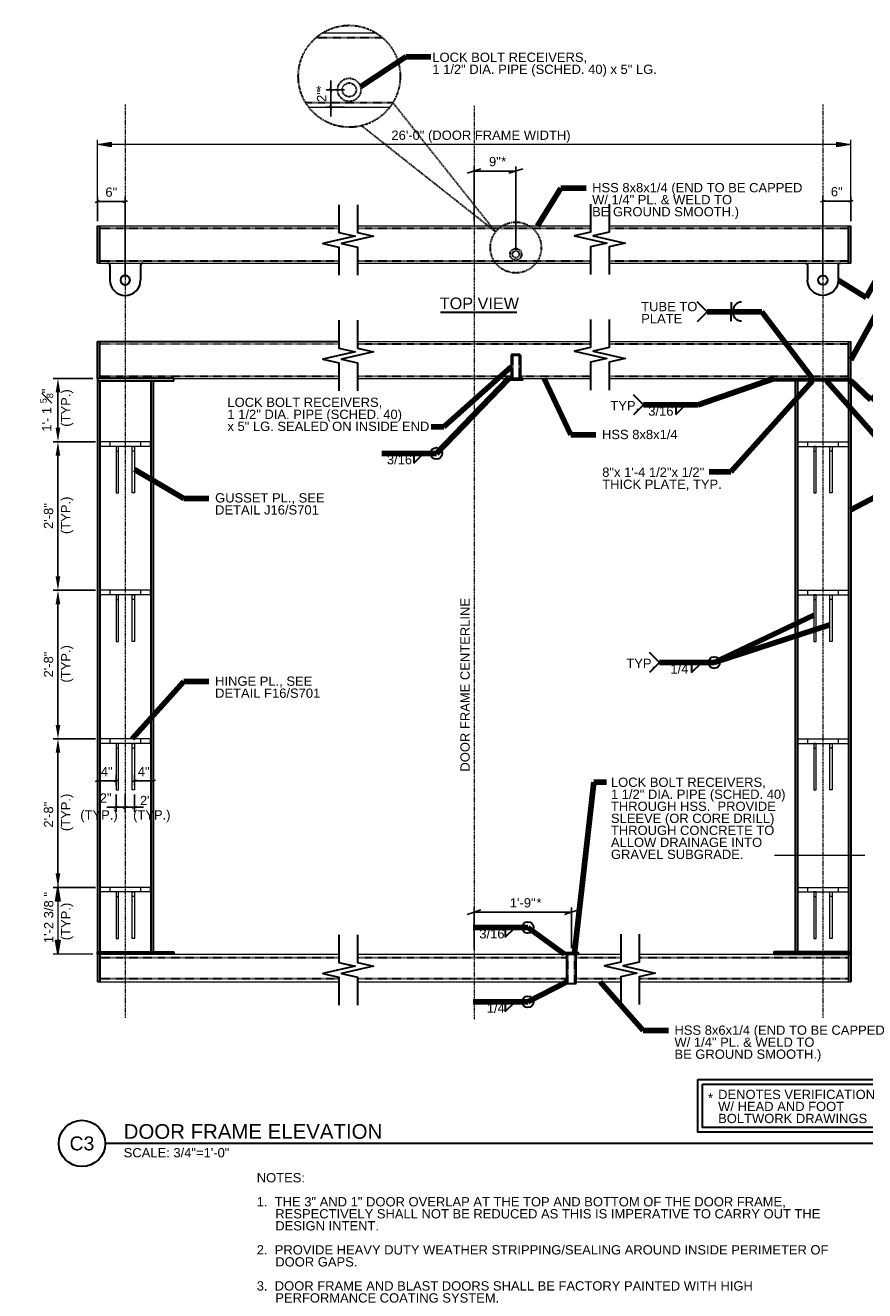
# Model space of a CAD drawing. Header units: inches. Extents: x 22146 to 22862, y 44719 to 44992.
# Tile 1 of 2: x 22574 to 22755, y 44719 to 44992. Entities that reach past the tile are written whole.
import ezdxf
from ezdxf.enums import TextEntityAlignment as Align

# ---------------------------------------------------------------- set-up
doc = ezdxf.new("R2010")
doc.units = ezdxf.units.IN
doc.header["$LTSCALE"] = 0.3
doc.header["$MEASUREMENT"] = 0
for name, pattern in [('DGN Style 3', [0.51605, 0.368607, -0.147443]), ('DGN Style 4', [0.590141, 0.294886, -0.147443, 0.000369, -0.147443]), ('DGN7', [21.744569, 10.872284, -4.077107, 2.718071, -4.077107])]:
    doc.linetypes.add(name, pattern=pattern)
for name, color, linetype, lineweight in [('G-ANNO-DIM', 1, 'Continuous', 0), ('G-ANNO-TEXT', 7, 'Continuous', 30), ('G-GRID-EXTR', 7, 'DGN7', 0), ('S-BEAM-PRIM', 7, 'Continuous', 13), ('S-COLS-PRIM', 7, 'Continuous', 30), ('S-FSTN-MISC', 7, 'Continuous', 13)]:
    doc.layers.add(name, color=color, linetype=linetype, lineweight=lineweight)
doc.styles.add("3 4 1'-0", font='arial.ttf', dxfattribs={"height": 2})
doc.styles.add('Style-Arial', font='arial.ttf')
doc.dimstyles.new("3 4 1'-0", dxfattribs={"dimtxt": 2, "dimasz": 3, "dimexe": 1, "dimexo": 1, "dimgap": 1, "dimtad": 1, "dimdec": 0, "dimzin": 11, "dimdsep": 46, "dimlunit": 3, "dimtxsty": "3 4 1'-0", "dimsah": 1, "dimcen": 0, "dimadec": 4, "dimazin": 3, "dimtfac": 1, "dimtdec": 0, "dimtofl": 0, "dimtmove": 0, "dimatfit": 3, "dimfxl": 1, "dimtolj": 1, "dimtzin": 0, "dimarcsym": 0})

# ---------------------------------------------------------------- blocks, each defined once
blk = doc.blocks.new('BREAK LINE')
at = {"layer": 'G-ANNO-TEXT', "flags": 128}
blk.add_lwpolyline([(9.26, 10.19), (9.26, 9.38), (9.26, 7.12), (11.03, 6.72), (7.49, 5.91), (9.26, 5.51), (9.26, 2.44)], dxfattribs=at)
blk = doc.blocks.new('*U118')
at = {"layer": 'G-ANNO-TEXT'}
for p, q in [((-3.312494, 3.000001, -0.00002), (-3.312494, -0.187499, -0.00002)), ((3.312506, 3.000001, -0.00002), (3.312506, -0.187499, -0.00002))]:
    blk.add_line(p, q, dxfattribs=at)
blk.add_circle((0.000006, -0.187499, -0.00002), 1.03125, dxfattribs=at)
at = {"layer": 'G-ANNO-TEXT', "extrusion": (0, 0, -1)}
for centre, radius, start, end in [((3.812494, 3.000001, 0.00002), 0.5, 90, 180), ((-3.812506, 3.000001, 0.00002), 0.5, 0, 90), ((-0.000006, -0.187499, 0.00002), 3.3125, 180, 0)]:
    blk.add_arc(centre, radius, start, end, dxfattribs=at)
blk = doc.blocks.new('*D132')
at = {"layer": 'G-ANNO-DIM', "color": 0, "lineweight": -2, "transparency": 16777216}
for p, q in [((22589.4, 44838.25), (22580.34, 44838.25)), ((22581.34, 44809.25), (22581.34, 44835.25)), ((22589.4, 44806.25), (22580.34, 44806.25))]:
    blk.add_line(p, q, dxfattribs=at)
at = {"layer": 'G-ANNO-DIM', "color": 0, "transparency": 16777216}
for points in [[(22580.84, 44835.25), (22581.84, 44835.25), (22581.34, 44838.25)], [(22580.84, 44809.25), (22581.84, 44809.25), (22581.34, 44806.25)]]:
    blk.add_solid(points, dxfattribs=at)
at = {"layer": 'G-ANNO-DIM', "color": 0, "transparency": 16777216, "insert": (22579.32, 44821.9), "char_height": 2, "attachment_point": 5, "rotation": 90, "style": "3 4 1'-0"}
blk.add_mtext('\\A1;2\'-8"', dxfattribs=at)
blk = doc.blocks.new('*D133')
at = {"layer": 'G-ANNO-DIM', "color": 0, "lineweight": -2, "transparency": 16777216}
for p, q in [((22589.4, 44870.25), (22580.34, 44870.25)), ((22581.34, 44841.25), (22581.34, 44867.25)), ((22589.4, 44838.25), (22580.34, 44838.25))]:
    blk.add_line(p, q, dxfattribs=at)
at = {"layer": 'G-ANNO-DIM', "color": 0, "transparency": 16777216}
for points in [[(22580.84, 44867.25), (22581.84, 44867.25), (22581.34, 44870.25)], [(22580.84, 44841.25), (22581.84, 44841.25), (22581.34, 44838.25)]]:
    blk.add_solid(points, dxfattribs=at)
at = {"layer": 'G-ANNO-DIM', "color": 0, "transparency": 16777216, "insert": (22579.32, 44854.25), "char_height": 2, "attachment_point": 5, "rotation": 90, "style": "3 4 1'-0"}
blk.add_mtext('\\A1;2\'-8"', dxfattribs=at)
blk = doc.blocks.new('*D134')
at = {"layer": 'G-ANNO-DIM', "color": 0, "lineweight": -2, "transparency": 16777216}
for p, q in [((22589.4, 44902.25), (22580.34, 44902.25)), ((22581.34, 44873.25), (22581.34, 44899.25)), ((22589.4, 44870.25), (22580.34, 44870.25))]:
    blk.add_line(p, q, dxfattribs=at)
at = {"layer": 'G-ANNO-DIM', "color": 0, "transparency": 16777216}
for points in [[(22580.84, 44899.25), (22581.84, 44899.25), (22581.34, 44902.25)], [(22580.84, 44873.25), (22581.84, 44873.25), (22581.34, 44870.25)]]:
    blk.add_solid(points, dxfattribs=at)
at = {"layer": 'G-ANNO-DIM', "color": 0, "transparency": 16777216, "insert": (22579.32, 44886.25), "char_height": 2, "attachment_point": 5, "rotation": 90, "style": "3 4 1'-0"}
blk.add_mtext('\\A1;2\'-8"', dxfattribs=at)
blk = doc.blocks.new('*D135')
at = {"layer": 'G-ANNO-DIM', "color": 0, "lineweight": -2, "transparency": 16777216}
for p, q in [((22588.84, 44915.88), (22580.34, 44915.88)), ((22581.34, 44905.25), (22581.34, 44912.88)), ((22589.4, 44902.25), (22580.34, 44902.25))]:
    blk.add_line(p, q, dxfattribs=at)
at = {"layer": 'G-ANNO-DIM', "color": 0, "transparency": 16777216}
for points in [[(22580.84, 44912.88), (22581.84, 44912.88), (22581.34, 44915.88)], [(22580.84, 44905.25), (22581.84, 44905.25), (22581.34, 44902.25)]]:
    blk.add_solid(points, dxfattribs=at)
at = {"layer": 'G-ANNO-DIM', "color": 0, "transparency": 16777216, "insert": (22578.92, 44909.06), "char_height": 2, "attachment_point": 5, "rotation": 90, "style": "3 4 1'-0"}
blk.add_mtext('\\A1;1\'- 1 {\\H0.7x;\\S5#8;}"', dxfattribs=at)
blk = doc.blocks.new('_Oblique_0.3')
at = {"color": 0, "linetype": 'ByBlock', "lineweight": -2}
for p, q in [((0, 0), (-1, 0)), ((0.5, 0.166667), (-0.5, -0.166667))]:
    blk.add_line(p, q, dxfattribs=at)
blk = doc.blocks.new('*D139')
at = {"layer": 'G-ANNO-DIM', "color": 0, "lineweight": -2, "transparency": 16777216}
for p, q in [((22595.84, 44826.22), (22595.84, 44822.5)), ((22597.81, 44826.25), (22597.81, 44822.5)), ((22594.84, 44823.5), (22593.84, 44823.5)), ((22598.81, 44823.5), (22599.81, 44823.5))]:
    blk.add_line(p, q, dxfattribs=at)
blk.add_blockref('_Oblique_0.3', (22595.84, 44823.5), dxfattribs=at)
at = {"layer": 'G-ANNO-DIM', "color": 0, "lineweight": -2, "transparency": 16777216, "rotation": 180}
blk.add_blockref('_Oblique_0.3', (22597.81, 44823.5), dxfattribs=at)
at = {"layer": 'G-ANNO-DIM', "color": 0, "transparency": 16777216, "insert": (22600.29, 44824.96), "char_height": 2, "attachment_point": 5, "style": "3 4 1'-0"}
blk.add_mtext('\\A1;2"', dxfattribs=at)
blk = doc.blocks.new('*D140')
at = {"layer": 'G-ANNO-DIM', "color": 0, "lineweight": -2, "transparency": 16777216}
for p, q in [((22593.87, 44826.25), (22593.87, 44822.5)), ((22595.84, 44826.24), (22595.84, 44822.5)), ((22592.87, 44823.5), (22591.87, 44823.5)), ((22595.84, 44823.5), (22593.87, 44823.5)), ((22596.84, 44823.5), (22597.84, 44823.5))]:
    blk.add_line(p, q, dxfattribs=at)
blk.add_blockref('_Oblique_0.3', (22593.87, 44823.5), dxfattribs=at)
at = {"layer": 'G-ANNO-DIM', "color": 0, "lineweight": -2, "transparency": 16777216, "rotation": 180}
blk.add_blockref('_Oblique_0.3', (22595.84, 44823.5), dxfattribs=at)
at = {"layer": 'G-ANNO-DIM', "color": 0, "transparency": 16777216, "insert": (22591.61, 44825.51), "char_height": 2, "attachment_point": 5, "style": "3 4 1'-0"}
blk.add_mtext('\\A1;2"', dxfattribs=at)
blk = doc.blocks.new('*D141')
at = {"layer": 'G-ANNO-DIM', "color": 0, "lineweight": -2, "transparency": 16777216}
for p, q in [((22597.81, 44830.46), (22597.81, 44828.2)), ((22601.84, 44830.46), (22601.84, 44828.2)), ((22598.81, 44829.2), (22600.84, 44829.2))]:
    blk.add_line(p, q, dxfattribs=at)
at = {"layer": 'G-ANNO-DIM', "color": 0, "lineweight": -2, "transparency": 16777216, "rotation": 180}
blk.add_blockref('_Oblique_0.3', (22597.81, 44829.2), dxfattribs=at)
at = {"layer": 'G-ANNO-DIM', "color": 0, "lineweight": -2, "transparency": 16777216}
blk.add_blockref('_Oblique_0.3', (22601.84, 44829.2), dxfattribs=at)
at = {"layer": 'G-ANNO-DIM', "color": 0, "transparency": 16777216, "insert": (22599.83, 44831.2), "char_height": 2, "attachment_point": 5, "style": "3 4 1'-0"}
blk.add_mtext('\\A1;4"', dxfattribs=at)
blk = doc.blocks.new('*D142')
at = {"layer": 'G-ANNO-DIM', "color": 0, "lineweight": -2, "transparency": 16777216}
for p, q in [((22589.84, 44830.46), (22589.84, 44828.2)), ((22593.87, 44830.46), (22593.87, 44828.2)), ((22590.84, 44829.2), (22592.87, 44829.2))]:
    blk.add_line(p, q, dxfattribs=at)
at = {"layer": 'G-ANNO-DIM', "color": 0, "lineweight": -2, "transparency": 16777216, "rotation": 180}
blk.add_blockref('_Oblique_0.3', (22589.84, 44829.2), dxfattribs=at)
at = {"layer": 'G-ANNO-DIM', "color": 0, "lineweight": -2, "transparency": 16777216}
blk.add_blockref('_Oblique_0.3', (22593.87, 44829.2), dxfattribs=at)
at = {"layer": 'G-ANNO-DIM', "color": 0, "transparency": 16777216, "insert": (22591.86, 44831.2), "char_height": 2, "attachment_point": 5, "style": "3 4 1'-0"}
blk.add_mtext('\\A1;4"', dxfattribs=at)
blk = doc.blocks.new('all_around_1')
at = {"layer": 'G-ANNO-TEXT'}
blk.add_circle((0, 0), 0.0625, dxfattribs=at)
blk = doc.blocks.new('*D127')
at = {"layer": 'G-ANNO-DIM', "color": 0, "lineweight": -2, "transparency": 16777216}
for p, q in [((22746.24, 44938.07), (22746.24, 44955.09)), ((22752.24, 44949.76), (22752.24, 44955.09)), ((22747.24, 44954.09), (22751.24, 44954.09))]:
    blk.add_line(p, q, dxfattribs=at)
at = {"layer": 'G-ANNO-DIM', "color": 0, "lineweight": -2, "transparency": 16777216, "rotation": 180}
blk.add_blockref('_Oblique_0.3', (22746.24, 44954.09), dxfattribs=at)
at = {"layer": 'G-ANNO-DIM', "color": 0, "lineweight": -2, "transparency": 16777216}
blk.add_blockref('_Oblique_0.3', (22752.24, 44954.09), dxfattribs=at)
at = {"layer": 'G-ANNO-DIM', "color": 0, "transparency": 16777216, "insert": (22749.24, 44956.11), "char_height": 2, "attachment_point": 5, "style": "3 4 1'-0"}
blk.add_mtext('\\A1;6"', dxfattribs=at)
blk = doc.blocks.new('*D128')
at = {"layer": 'G-ANNO-DIM', "color": 0, "lineweight": -2, "transparency": 16777216}
for p, q in [((22589.84, 44949.76), (22589.84, 44954.99)), ((22595.84, 44938.07), (22595.84, 44954.99)), ((22594.84, 44953.99), (22590.84, 44953.99))]:
    blk.add_line(p, q, dxfattribs=at)
at = {"layer": 'G-ANNO-DIM', "color": 0, "lineweight": -2, "transparency": 16777216, "rotation": 180}
blk.add_blockref('_Oblique_0.3', (22589.84, 44953.99), dxfattribs=at)
at = {"layer": 'G-ANNO-DIM', "color": 0, "lineweight": -2, "transparency": 16777216}
blk.add_blockref('_Oblique_0.3', (22595.84, 44953.99), dxfattribs=at)
at = {"layer": 'G-ANNO-DIM', "color": 0, "transparency": 16777216, "insert": (22592.84, 44956.01), "char_height": 2, "attachment_point": 5, "style": "3 4 1'-0"}
blk.add_mtext('\\A1;6"', dxfattribs=at)
blk = doc.blocks.new('*D120')
at = {"layer": 'G-ANNO-DIM', "color": 0, "lineweight": -2, "transparency": 16777216}
for p, q in [((22640.18, 44979.07), (22640.18, 44980.07)), ((22643.14, 44978.07), (22639.18, 44978.07)), ((22640.18, 44974.32), (22640.18, 44978.07)), ((22643.14, 44974.32), (22639.18, 44974.32)), ((22640.18, 44973.32), (22640.18, 44972.32))]:
    blk.add_line(p, q, dxfattribs=at)
for p, rotation in [((22640.18, 44978.07), 270), ((22640.18, 44974.32), 90)]:
    blk.add_blockref('_Oblique_0.3', p, dxfattribs=dict(at, rotation=rotation))
at = {"layer": 'G-ANNO-DIM', "color": 0, "transparency": 16777216, "insert": (22638.17, 44976.74), "char_height": 2, "attachment_point": 5, "rotation": 90, "style": "3 4 1'-0"}
blk.add_mtext('\\A1;2"', dxfattribs=at)
blk = doc.blocks.new('*D122')
at = {"layer": 'G-ANNO-DIM', "color": 0, "lineweight": -2, "transparency": 16777216}
for p, q in [((22671.04, 44949.76), (22671.04, 44961.58)), ((22674.04, 44960.58), (22677.04, 44960.58)), ((22680.04, 44943.63), (22680.04, 44961.58))]:
    blk.add_line(p, q, dxfattribs=at)
at = {"layer": 'G-ANNO-DIM', "color": 0, "lineweight": -2, "transparency": 16777216, "xscale": 3, "yscale": 3, "zscale": 3, "rotation": 180}
blk.add_blockref('_Oblique_0.3', (22671.04, 44960.58), dxfattribs=at)
at = {"layer": 'G-ANNO-DIM', "color": 0, "lineweight": -2, "transparency": 16777216, "xscale": 3, "yscale": 3, "zscale": 3}
blk.add_blockref('_Oblique_0.3', (22680.04, 44960.58), dxfattribs=at)
at = {"layer": 'G-ANNO-DIM', "color": 0, "transparency": 16777216, "insert": (22675.54, 44962.6), "char_height": 2, "attachment_point": 5, "style": "3 4 1'-0"}
blk.add_mtext('\\A1;9"', dxfattribs=at)
blk = doc.blocks.new('*D123')
at = {"layer": 'G-ANNO-DIM', "color": 0, "lineweight": -2, "transparency": 16777216}
for p, q in [((22671.04, 44792.88), (22671.04, 44801.88)), ((22674.04, 44800.88), (22689.04, 44800.88)), ((22692.04, 44793.13), (22692.04, 44801.88))]:
    blk.add_line(p, q, dxfattribs=at)
at = {"layer": 'G-ANNO-DIM', "color": 0, "lineweight": -2, "transparency": 16777216, "xscale": 3, "yscale": 3, "zscale": 3, "rotation": 180}
blk.add_blockref('_Oblique_0.3', (22671.04, 44800.88), dxfattribs=at)
at = {"layer": 'G-ANNO-DIM', "color": 0, "lineweight": -2, "transparency": 16777216, "xscale": 3, "yscale": 3, "zscale": 3}
blk.add_blockref('_Oblique_0.3', (22692.04, 44800.88), dxfattribs=at)
at = {"layer": 'G-ANNO-DIM', "color": 0, "transparency": 16777216, "insert": (22681.54, 44802.9), "char_height": 2, "attachment_point": 5, "style": "3 4 1'-0"}
blk.add_mtext('\\A1;1\'-9"', dxfattribs=at)

msp = doc.modelspace()

# ---------------------------------------------------------------- linework, layer by layer
at = {"layer": 'G-ANNO-DIM'}
for p, q in [((22589.840931, 44949.759975), (22589.840931, 44967.289898)), ((22752.243819, 44966.289898), (22589.840931, 44966.289898)), ((22752.243819, 44949.759975), (22752.243819, 44967.289898)), ((22581.341729, 44807.689982), (22581.341729, 44806.250952)), ((22589.403431, 44806.250952), (22580.341729, 44806.250952)), ((22581.341729, 44806.250952), (22581.341729, 44791.875952)), ((22588.840931, 44791.875952), (22580.341729, 44791.875952))]:
    msp.add_line(p, q, dxfattribs=at)
at = {"layer": 'G-ANNO-DIM', "flags": 128}
for points in [[(22592.840931, 44965.789898), (22589.840931, 44966.289898), (22592.840931, 44966.789898)], [(22749.243819, 44966.789898), (22752.243819, 44966.289898), (22749.243819, 44965.789898)], [(22580.841729, 44803.250952), (22581.341729, 44806.250952), (22581.841729, 44803.250952)], [(22581.841729, 44794.875952), (22581.341729, 44791.875952), (22580.841729, 44794.875952)]]:
    msp.add_lwpolyline(points, close=True, dxfattribs=at)
at = {"layer": 'G-ANNO-DIM'}
for points in [[(22592.840931, 44965.789898), (22589.840931, 44966.289898), (22592.840931, 44966.789898)], [(22581.841729, 44794.875952), (22581.341729, 44791.875952), (22580.841729, 44794.875952)]]:
    msp.add_solid(points, dxfattribs=at)
at = {"layer": 'G-ANNO-DIM', "extrusion": (0, 0, -1)}
for points in [[(-22749.243819, 44966.789898), (-22752.243819, 44966.289898), (-22749.243819, 44965.789898)], [(-22580.841729, 44803.250952), (-22581.341729, 44806.250952), (-22581.841729, 44803.250952)]]:
    msp.add_solid(points, dxfattribs=at)
at = {"layer": 'G-ANNO-TEXT', "linetype": 'DGN Style 3'}
for p, q in [((22636.983527, 44989.319959), (22651.294402, 44989.319959)), ((22634.7311, 44975.319959), (22653.546829, 44975.319959)), ((22675.702297, 44947.458449), (22653.547414, 44975.320929)), ((22675.702297, 44947.458449), (22646.784841, 44970.327864)), ((22590.340931, 44948.259975), (22641.916149, 44948.259975)), ((22645.916149, 44948.259975), (22696.1686, 44948.259975)), ((22700.1686, 44948.259975), (22751.743819, 44948.259975)), ((22590.340931, 44941.259975), (22641.916149, 44941.259975)), ((22645.916149, 44941.259975), (22696.1686, 44941.259975)), ((22700.1686, 44941.259975), (22751.743819, 44941.259975)), ((22645.916149, 44923.375952), (22696.1686, 44923.375952)), ((22700.1686, 44923.375952), (22751.743819, 44923.375952)), ((22679.292375, 44920.875952), (22679.292375, 44915.875952)), ((22679.300581, 44920.860458), (22679.300581, 44915.860458)), ((22680.792375, 44920.875952), (22680.792375, 44915.875952)), ((22680.800581, 44920.860458), (22680.800581, 44915.860458)), ((22590.340931, 44916.375952), (22641.916149, 44916.375952)), ((22645.916149, 44916.375952), (22679.042375, 44916.375952)), ((22681.050581, 44916.375952), (22696.1686, 44916.375952)), ((22700.1686, 44916.375952), (22751.743819, 44916.375952)), ((22691.292375, 44785.569699), (22691.292375, 44791.875952)), ((22692.792375, 44785.569699), (22692.792375, 44791.875952)), ((22590.340931, 44791.125952), (22641.916149, 44791.125952)), ((22645.916149, 44791.125952), (22691.042375, 44791.125952)), ((22693.042375, 44791.125952), (22702.650496, 44791.125952)), ((22706.650496, 44791.125952), (22751.743819, 44791.125952)), ((22590.340931, 44786.625952), (22641.916149, 44786.625952)), ((22645.916149, 44786.625952), (22691.042375, 44786.625952)), ((22693.042375, 44786.625952), (22702.654283, 44786.625952)), ((22706.650496, 44786.625952), (22751.743819, 44786.625952))]:
    msp.add_line(p, q, dxfattribs=at)
at = {"layer": 'G-ANNO-TEXT'}
for p, q in [((22589.840931, 44940.759975), (22589.840931, 44948.759975)), ((22590.340931, 44940.759975), (22590.340931, 44948.759975)), ((22751.743819, 44940.759975), (22751.743819, 44948.759975)), ((22752.243819, 44940.759975), (22752.243819, 44948.759975)), ((22721.302295, 44930.26885), (22719.149914, 44932.421231)), ((22726.500567, 44932.333774), (22726.500567, 44930.26885)), ((22726.944962, 44930.583774), (22726.944962, 44930.26885)), ((22663.801229, 44930.13483), (22680.284801, 44930.13483)), ((22721.302295, 44930.26885), (22719.149914, 44928.116469)), ((22726.500567, 44928.203926), (22726.500567, 44930.26885)), ((22726.944962, 44929.953926), (22726.944962, 44930.26885)), ((22589.840931, 44915.875952), (22589.840931, 44923.875952)), ((22589.840931, 44923.875952), (22641.916149, 44923.875952)), ((22590.340931, 44915.875952), (22590.340931, 44923.875952)), ((22751.743819, 44915.875952), (22751.743819, 44923.875952)), ((22752.243819, 44915.875952), (22752.243819, 44923.875952)), ((22679.042375, 44920.875952), (22679.042375, 44915.875952)), ((22681.042375, 44920.875952), (22679.042375, 44920.875952)), ((22679.050581, 44920.860458), (22679.050581, 44915.860458)), ((22681.050581, 44920.860458), (22679.050581, 44920.860458)), ((22681.042375, 44920.875952), (22681.042375, 44915.875952)), ((22681.050581, 44920.860458), (22681.050581, 44915.860458)), ((22681.542375, 44915.875952), (22678.542375, 44915.875952)), ((22681.550581, 44915.860458), (22678.550581, 44915.860458)), ((22707.590559, 44910.213168), (22705.438177, 44912.36555)), ((22707.590559, 44910.213168), (22705.438177, 44908.060787)), ((22714.512757, 44908.115799), (22716.620232, 44910.184453)), ((22714.512757, 44910.180722), (22714.512757, 44908.115799)), ((22658.07257, 44897.648538), (22660.180045, 44899.717192)), ((22658.07257, 44899.713461), (22658.07257, 44897.648538)), ((22711.029341, 44854.669348), (22708.876959, 44856.821729)), ((22711.029341, 44854.669348), (22708.876959, 44852.516967)), ((22717.951539, 44852.571979), (22720.059014, 44854.640633)), ((22717.951539, 44854.636902), (22717.951539, 44852.571979)), ((22677.785472, 44795.498612), (22679.892946, 44797.567267)), ((22677.785472, 44797.563536), (22677.785472, 44795.498612)), ((22589.840931, 44791.875952), (22589.840931, 44785.875952)), ((22590.340931, 44791.875952), (22590.340931, 44785.875952)), ((22690.542375, 44791.875952), (22693.542375, 44791.875952)), ((22691.042375, 44785.569699), (22691.042375, 44791.875952)), ((22693.042375, 44785.569699), (22693.042375, 44791.875952)), ((22751.743819, 44791.875952), (22751.743819, 44785.875952)), ((22751.743819, 44791.875952), (22751.743819, 44785.875952)), ((22752.243819, 44791.875952), (22752.243819, 44785.875952)), ((22752.243819, 44791.875952), (22752.243819, 44785.875952)), ((22691.042375, 44785.569699), (22693.042375, 44785.569699)), ((22677.785472, 44779.488255), (22679.892946, 44781.55691)), ((22677.785472, 44781.553179), (22677.785472, 44779.488255)), ((22847.502006, 44751.079023), (22591.515778, 44751.079023))]:
    msp.add_line(p, q, dxfattribs=at)
at = {"layer": 'G-ANNO-TEXT', "color": 7, "linetype": 'Continuous', "lineweight": 18}
msp.add_line((22755.261804, 44813.116493), (22735.81051, 44813.116493), dxfattribs=at)
at = {"layer": 'G-ANNO-TEXT', "flags": 128}
for points in [[(22589.840931, 44915.875952), (22589.840931, 44915.375952), (22606.340931, 44915.375952)], [(22606.340931, 44915.375952), (22606.340931, 44915.875952), (22589.840931, 44915.875952)], [(22678.542375, 44915.875952), (22678.542375, 44915.625952), (22681.542375, 44915.625952), (22681.542375, 44915.875952)], [(22678.550581, 44915.860458), (22678.550581, 44915.610458), (22681.550581, 44915.610458), (22681.550581, 44915.860458)], [(22752.243819, 44915.875952), (22752.243819, 44915.375952), (22735.743819, 44915.375952)], [(22735.743819, 44915.375952), (22735.743819, 44915.875952), (22752.243819, 44915.875952)], [(22589.840931, 44791.875952), (22589.840931, 44792.375952), (22606.340931, 44792.375952)], [(22606.340931, 44792.375952), (22606.340931, 44791.875952), (22589.840931, 44791.875952)], [(22693.542375, 44791.875952), (22693.542375, 44792.125952), (22690.542375, 44792.125952), (22690.542375, 44791.875952)], [(22735.743819, 44791.875952), (22735.743819, 44792.375952), (22752.243819, 44792.375952)], [(22752.243819, 44792.375952), (22752.243819, 44791.875952), (22735.743819, 44791.875952)], [(22752.243819, 44791.875952), (22752.243819, 44792.375952), (22735.743819, 44792.375952)], [(22735.743819, 44792.375952), (22735.743819, 44791.875952), (22752.243819, 44791.875952)]]:
    msp.add_lwpolyline(points, dxfattribs=at)
at = {"layer": 'G-ANNO-TEXT', "linetype": 'DGN Style 3'}
for centre, radius in [((22644.138965, 44980.987544), 10.983143), ((22680.042375, 44944.093767), 5.491572)]:
    msp.add_circle(centre, radius, dxfattribs=at)
at = {"layer": 'G-ANNO-TEXT', "linetype": 'DGN Style 4'}
for centre, radius in [((22644.138965, 44978.069959), 2.5), ((22644.138965, 44978.069959), 1.5), ((22680.042375, 44942.634975), 1.25), ((22680.042375, 44942.634975), 0.75)]:
    msp.add_circle(centre, radius, dxfattribs=at)
at = {"layer": 'G-ANNO-TEXT'}
msp.add_circle((22586.518113, 44751.079023), 4.997666, dxfattribs=at)
msp.add_arc((22728.694962, 44930.583774), 1.75, 90, 180, dxfattribs=at)
at = {"layer": 'G-ANNO-TEXT', "extrusion": (0, 0, -1)}
msp.add_arc((-22728.694962, 44929.953926), 1.75, 270, 0, dxfattribs=at)
at = {"layer": 'G-ANNO-TEXT'}
msp.add_solid([(22752.243819, 44915.375952), (22754.081604, 44912.952618), (22754.768211, 44913.679648)], dxfattribs=at)
for points in [[(22680.841038, 44920.875952), (22679.220248, 44920.875952), (22679.220248, 44921.125952), (22680.841038, 44921.125952)], [(22680.849244, 44920.860458), (22679.228454, 44920.860458), (22679.228454, 44921.110458), (22680.849244, 44921.110458)], [(22719.281788, 44764.839071), (22759.601668, 44764.839071), (22759.601668, 44753.51434), (22719.281788, 44753.51434)], [(22720.281788, 44763.839071), (22758.601668, 44763.839071), (22758.601668, 44754.51434), (22720.281788, 44754.51434)]]:
    msp.add_3dface(points, dxfattribs=at)
at = {"layer": 'G-GRID-EXTR', "ltscale": 0.1}
for p, q in [((22595.840931, 44974.886298), (22595.840931, 44778.168658)), ((22671.042375, 44974.591203), (22671.042375, 44777.873562)), ((22746.243819, 44974.886298), (22746.243819, 44778.168658))]:
    msp.add_line(p, q, dxfattribs=at)
at = {"layer": 'S-BEAM-PRIM'}
for p, q in [((22638.347984, 44990.319959), (22649.929945, 44990.319959)), ((22635.411265, 44974.319959), (22652.866665, 44974.319959)), ((22589.840931, 44948.759975), (22641.916149, 44948.759975)), ((22645.916149, 44948.759975), (22696.1686, 44948.759975)), ((22700.1686, 44948.759975), (22752.243819, 44948.759975)), ((22589.840931, 44940.759975), (22641.916149, 44940.759975)), ((22645.916149, 44940.759975), (22696.1686, 44940.759975)), ((22700.1686, 44940.759975), (22752.243819, 44940.759975)), ((22645.916149, 44923.875952), (22696.1686, 44923.875952)), ((22700.1686, 44923.875952), (22752.243819, 44923.875952)), ((22589.840931, 44915.875952), (22641.916149, 44915.875952)), ((22645.916149, 44915.875952), (22696.1686, 44915.875952)), ((22700.1686, 44915.875952), (22752.243819, 44915.875952)), ((22589.840931, 44791.875952), (22641.916149, 44791.875952)), ((22645.916149, 44791.875952), (22702.650496, 44791.875952)), ((22706.650496, 44791.875952), (22752.243819, 44791.875952)), ((22589.840931, 44785.875952), (22641.916149, 44785.875952)), ((22645.916149, 44785.875952), (22691.042375, 44785.875952)), ((22693.042375, 44785.875952), (22702.650294, 44785.875952)), ((22706.650496, 44785.875952), (22752.243819, 44785.875952))]:
    msp.add_line(p, q, dxfattribs=at)
at = {"layer": 'S-BEAM-PRIM', "linetype": 'DGN Style 3'}
msp.add_line((22590.340931, 44923.375952), (22641.916149, 44923.375952), dxfattribs=at)
at = {"layer": 'S-COLS-PRIM'}
for p, q in [((22589.840931, 44915.375952), (22589.840931, 44792.375952)), ((22590.340931, 44915.375952), (22590.340931, 44792.375952)), ((22601.340931, 44915.375952), (22601.340931, 44792.375952)), ((22601.840931, 44915.375952), (22601.840931, 44792.375952)), ((22740.243819, 44915.375952), (22740.243819, 44792.375952)), ((22740.743819, 44915.375952), (22740.743819, 44792.375952)), ((22751.743819, 44915.375952), (22751.743819, 44792.375952)), ((22752.243819, 44915.375952), (22752.243819, 44792.375952))]:
    msp.add_line(p, q, dxfattribs=at)
at = {"layer": 'S-FSTN-MISC'}
for p, q in [((22601.278431, 44902.250952), (22590.403431, 44902.250952)), ((22590.403431, 44902.250952), (22590.403431, 44901.250952)), ((22601.278431, 44901.250952), (22590.403431, 44901.250952)), ((22592.528431, 44902.250952), (22592.528431, 44901.250952)), ((22599.153431, 44902.250952), (22599.153431, 44901.250952)), ((22601.278431, 44901.250952), (22601.278431, 44902.250952)), ((22740.806319, 44902.250952), (22751.681319, 44902.250952)), ((22740.806319, 44901.250952), (22740.806319, 44902.250952)), ((22740.806319, 44901.250952), (22751.681319, 44901.250952)), ((22742.931319, 44902.250952), (22742.931319, 44901.250952)), ((22749.556319, 44902.250952), (22749.556319, 44901.250952)), ((22751.681319, 44902.250952), (22751.681319, 44901.250952)), ((22593.872181, 44900.250952), (22594.372181, 44900.250952)), ((22597.809681, 44900.250952), (22597.309681, 44900.250952)), ((22744.275069, 44900.250952), (22744.775069, 44900.250952)), ((22748.212569, 44900.250952), (22747.712569, 44900.250952)), ((22601.278431, 44870.250952), (22590.403431, 44870.250952)), ((22590.403431, 44870.250952), (22590.403431, 44869.250952)), ((22601.278431, 44869.250952), (22590.403431, 44869.250952)), ((22592.528431, 44870.250952), (22592.528431, 44869.250952)), ((22593.872181, 44868.250952), (22594.372181, 44868.250952)), ((22597.809681, 44868.250952), (22597.309681, 44868.250952)), ((22599.153431, 44870.250952), (22599.153431, 44869.250952)), ((22601.278431, 44869.250952), (22601.278431, 44870.250952)), ((22740.806319, 44870.250952), (22751.681319, 44870.250952)), ((22740.806319, 44869.250952), (22740.806319, 44870.250952)), ((22740.806319, 44869.250952), (22751.681319, 44869.250952)), ((22742.931319, 44870.250952), (22742.931319, 44869.250952)), ((22744.275069, 44868.250952), (22744.775069, 44868.250952)), ((22748.212569, 44868.250952), (22747.712569, 44868.250952)), ((22749.556319, 44870.250952), (22749.556319, 44869.250952)), ((22751.681319, 44870.250952), (22751.681319, 44869.250952)), ((22601.278431, 44838.250952), (22590.403431, 44838.250952)), ((22590.403431, 44838.250952), (22590.403431, 44837.250952)), ((22592.528431, 44838.250952), (22592.528431, 44837.250952)), ((22599.153431, 44838.250952), (22599.153431, 44837.250952)), ((22601.278431, 44837.250952), (22601.278431, 44838.250952)), ((22740.806319, 44838.250952), (22751.681319, 44838.250952)), ((22740.806319, 44837.250952), (22740.806319, 44838.250952)), ((22742.931319, 44838.250952), (22742.931319, 44837.250952)), ((22749.556319, 44838.250952), (22749.556319, 44837.250952)), ((22751.681319, 44838.250952), (22751.681319, 44837.250952)), ((22601.278431, 44837.250952), (22590.403431, 44837.250952)), ((22593.872181, 44836.250952), (22594.372181, 44836.250952)), ((22597.809681, 44836.250952), (22597.309681, 44836.250952)), ((22740.806319, 44837.250952), (22751.681319, 44837.250952)), ((22744.275069, 44836.250952), (22744.775069, 44836.250952)), ((22748.212569, 44836.250952), (22747.712569, 44836.250952)), ((22601.278431, 44806.250952), (22590.403431, 44806.250952)), ((22590.403431, 44806.250952), (22590.403431, 44805.250952)), ((22601.278431, 44805.250952), (22590.403431, 44805.250952)), ((22592.528431, 44806.250952), (22592.528431, 44805.250952)), ((22599.153431, 44806.250952), (22599.153431, 44805.250952)), ((22601.278431, 44805.250952), (22601.278431, 44806.250952)), ((22740.806319, 44806.250952), (22751.681319, 44806.250952)), ((22740.806319, 44805.250952), (22740.806319, 44806.250952)), ((22740.806319, 44805.250952), (22751.681319, 44805.250952)), ((22742.931319, 44806.250952), (22742.931319, 44805.250952)), ((22749.556319, 44806.250952), (22749.556319, 44805.250952)), ((22751.681319, 44806.250952), (22751.681319, 44805.250952)), ((22593.872181, 44804.250952), (22594.372181, 44804.250952)), ((22597.809681, 44804.250952), (22597.309681, 44804.250952)), ((22744.275069, 44804.250952), (22744.775069, 44804.250952)), ((22748.212569, 44804.250952), (22747.712569, 44804.250952))]:
    msp.add_line(p, q, dxfattribs=at)
for points in [[(22593.872181, 44901.250952), (22593.872181, 44891.250952), (22594.372181, 44891.250952), (22594.372181, 44901.250952)], [(22597.809681, 44901.250952), (22597.809681, 44891.250952), (22597.309681, 44891.250952), (22597.309681, 44901.250952)], [(22744.275069, 44901.250952), (22744.275069, 44891.250952), (22744.775069, 44891.250952), (22744.775069, 44901.250952)], [(22748.212569, 44901.250952), (22748.212569, 44891.250952), (22747.712569, 44891.250952), (22747.712569, 44901.250952)], [(22593.872181, 44869.250952), (22593.872181, 44859.250952), (22594.372181, 44859.250952), (22594.372181, 44869.250952)], [(22597.809681, 44869.250952), (22597.809681, 44859.250952), (22597.309681, 44859.250952), (22597.309681, 44869.250952)], [(22744.275069, 44869.250952), (22744.275069, 44859.250952), (22744.775069, 44859.250952), (22744.775069, 44869.250952)], [(22748.212569, 44869.250952), (22748.212569, 44859.250952), (22747.712569, 44859.250952), (22747.712569, 44869.250952)], [(22593.872181, 44837.250952), (22593.872181, 44827.250952), (22594.372181, 44827.250952), (22594.372181, 44837.250952)], [(22597.809681, 44837.250952), (22597.809681, 44827.250952), (22597.309681, 44827.250952), (22597.309681, 44837.250952)], [(22744.275069, 44837.250952), (22744.275069, 44827.250952), (22744.775069, 44827.250952), (22744.775069, 44837.250952)], [(22748.212569, 44837.250952), (22748.212569, 44827.250952), (22747.712569, 44827.250952), (22747.712569, 44837.250952)], [(22593.872181, 44805.250952), (22593.872181, 44795.250952), (22594.372181, 44795.250952), (22594.372181, 44805.250952)], [(22597.809681, 44805.250952), (22597.809681, 44795.250952), (22597.309681, 44795.250952), (22597.309681, 44805.250952)], [(22744.275069, 44805.250952), (22744.275069, 44795.250952), (22744.775069, 44795.250952), (22744.775069, 44805.250952)], [(22748.212569, 44805.250952), (22748.212569, 44795.250952), (22747.712569, 44795.250952), (22747.712569, 44805.250952)]]:
    msp.add_3dface(points, dxfattribs=at)

# ---------------------------------------------------------------- block references
at = {"layer": 'G-ANNO-TEXT', "xscale": 1.960424, "yscale": 1.960424}
for p in [(22623.761871, 44933.349842), (22627.761871, 44933.349842), (22623.761871, 44908.465819), (22627.761871, 44908.465819), (22623.761871, 44776.077195), (22627.761871, 44776.077195)]:
    msp.add_blockref('BREAK LINE', p, dxfattribs=at)
at = {"layer": 'G-ANNO-TEXT', "extrusion": (0, 0, -1), "xscale": 1.960424, "yscale": 1.960424}
for p in [(-22714.322878, 44933.471667), (-22718.322878, 44933.471667), (-22714.322878, 44908.587644), (-22718.322878, 44908.587644), (-22720.804774, 44776.202195), (-22724.804774, 44776.202195)]:
    msp.add_blockref('BREAK LINE', p, dxfattribs=at)
at = {"layer": 'G-ANNO-TEXT', "extrusion": (0, 0, -1)}
msp.add_blockref('*U118', (-22595.840937, 44937.259974, -0.00002), dxfattribs=at)
at = {"layer": 'G-ANNO-TEXT'}
msp.add_blockref('*U118', (22746.243813, 44937.259974, 0.00002), dxfattribs=at)
at = {"layer": 'G-ANNO-TEXT', "xscale": 20, "yscale": 20, "zscale": 20}
for p in [(22662.920053, 44899.745907), (22722.799022, 44854.669348), (22682.632954, 44797.595982), (22682.632954, 44781.585625)]:
    msp.add_blockref('all_around_1', p, dxfattribs=at)

# ---------------------------------------------------------------- texts
at = {"layer": 'G-ANNO-DIM', "color": 7, "linetype": 'Continuous', "style": "3 4 1'-0"}
msp.add_text(' 26\'-0" (DOOR FRAME WIDTH)', height=2, dxfattribs=at).set_placement((22672.149341, 44968.289898), align=Align.MIDDLE_CENTER)
msp.add_text('1\'-2 3/8 "', height=2, rotation=90, dxfattribs=at).set_placement((22579.341729, 44799.731445), align=Align.MIDDLE_CENTER)
at = {"layer": 'G-ANNO-TEXT', "color": 7, "linetype": 'Continuous', "lineweight": 25, "style": 'Style-Arial'}
msp.add_text('DOOR FRAME ELEVATION', height=3.149606, dxfattribs=at).set_placement((22595.515778, 44752.079023))
at = {"layer": 'G-ANNO-TEXT', "color": 7, "linetype": 'Continuous', "lineweight": 18, "style": 'Style-Arial'}
msp.add_text('C3', height=3, dxfattribs=at).set_placement((22586.518113, 44751.079023), align=Align.MIDDLE_CENTER)
at = {"layer": 'G-ANNO-TEXT', "color": 7, "attachment_point": 1, "style": "3 4 1'-0"}
for s, insert, char_height, line_spacing_factor in [('LOCK BOLT RECEIVERS,\\P1 1/2" DIA. PIPE (SCHED. 40) x 5" LG.', (22662.044865, 44986.087725), 2, 0.776524), ('*  ', (22637.023553, 44978.922945), 2, 0.6), ('*  ', (22676.892433, 44963.636065), 2, 0.6), ('HSS 8x8x1/4 (END TO BE CAPPED \\PW/ 1/4" PL. & WELD TO \\PBE GROUND SMOOTH.)', (22696.497046, 44957.992918), 2, 0.776524), ('TOP VIEW', (22663.656198, 44933.322209), 2.5, 0.6), ('TUBE TO\\PPLATE', (22707.079286, 44932.373958), 2, 0.776524), ('LOCK BOLT RECEIVERS,\\P1 1/2" DIA. PIPE (SCHED. 40)\\Px 5" LG. SEALED ON INSIDE END', (22617.875, 44911.75), 2, 0.776524), ('TYP.', (22700.434176, 44911.040765), 2, 0.6), ('3/16', (22708.599229, 44909.860324), 2, 0.6), ('HSS 8x8x1/4', (22698.623233, 44904.814973), 2, 0.6), ('3/16', (22652.241801, 44899.393062), 2, 0.6), ('8"x 1\'-4 1/2"x 1/2" \\PTHICK PLATE, TYP.', (22698.673904, 44896.687429), 2, 0.776524), ('GUSSET PL., SEE \\PDETAIL J16/S701', (22615.218005, 44891.16397), 2, 0.776524), ('TYP.', (22703.872958, 44855.496945), 2, 0.6), ('1/4', (22713.376951, 44854.316503), 2, 0.6), ('HINGE PL., SEE \\PDETAIL F16/S701', (22615.218005, 44851.674783), 2, 0.776524), ('(TYP.)', (22586.153521, 44822.863518), 2, 0.6), ('(TYP.)', (22597.53439, 44822.863518), 2, 0.6), ('*  ', (22684.502455, 44803.94625), 2, 0.6), ('3/16', (22672.177225, 44797.243137), 2, 0.6), ('1/4', (22673.785137, 44781.23278), 2, 0.6), ('HSS 8x6x1/4 (END TO BE CAPPED \\PW/ 1/4" PL. & WELD TO \\PBE GROUND SMOOTH.)', (22714.248233, 44776.482485), 2, 0.776524), ('*  ', (22721.475304, 44761.87378), 2, 0.6)]:
    msp.add_mtext(s, dxfattribs=dict(at, insert=insert, char_height=char_height, line_spacing_factor=line_spacing_factor))
at = {"layer": 'G-ANNO-TEXT', "color": 7, "char_height": 2, "attachment_point": 1, "rotation": 90, "line_spacing_factor": 0.6, "style": "3 4 1'-0"}
for s, insert in [('(TYP.)', (22582.025865, 44905.485768)), ('(TYP.)', (22582.025865, 44882.360768)), ('DOOR FRAME CENTERLINE', (22668.107995, 44831.189264)), ('(TYP.)', (22582.025865, 44850.360768)), ('(TYP.)', (22582.025865, 44818.360768)), ('(TYP.)', (22582.025865, 44794.860768))]:
    msp.add_mtext(s, dxfattribs=dict(at, insert=insert))
at = {"layer": 'G-ANNO-TEXT', "color": 7, "char_height": 2, "attachment_point": 1, "line_spacing_factor": 0.776524, "style": "3 4 1'-0"}
for s, insert, width in [('LOCK BOLT RECEIVERS,\\P1 1/2" DIA. PIPE (SCHED. 40) THROUGH HSS.  PROVIDE SLEEVE (OR CORE DRILL) THROUGH CONCRETE TO ALLOW DRAINAGE INTO GRAVEL SUBGRADE.', (22700.551133, 44829.89428), 39.657012), ('DENOTES VERIFICATION\\PW/ HEAD AND FOOT BOLTWORK DRAWINGS', (22723.66219, 44762.633656), 41.086343), ('NOTES:\\P\\P\\pi-4,l4,tz;1.  THE 3" AND 1" DOOR OVERLAP AT THE TOP AND BOTTOM OF THE DOOR FRAME, RESPECTIVELY SHALL NOT BE REDUCED AS THIS IS IMPERATIVE TO CARRY OUT THE DESIGN INTENT.\\P\\P2.  PROVIDE HEAVY DUTY WEATHER STRIPPING/SEALING AROUND INSIDE PERIMETER OF DOOR GAPS.\\P\\P3.  DOOR FRAME AND BLAST DOORS SHALL BE FACTORY PAINTED WITH HIGH PERFORMANCE COATING SYSTEM. ', (22624.197594, 44744.687377), 126.484418)]:
    msp.add_mtext(s, dxfattribs=dict(at, insert=insert, width=width))
at = {"layer": 'G-ANNO-TEXT', "color": 7, "linetype": 'Continuous', "lineweight": 18, "insert": (22595.515778, 44750.07602), "char_height": 2, "attachment_point": 1, "line_spacing_factor": 0.72}
msp.add_mtext('\\fArial|b0|i0|c00|p39;SCALE: 3/4"=1\'-0"', dxfattribs=at)

# ---------------------------------------------------------------- dimensions: what is measured, and where the dimension line sits
at = {"layer": 'G-ANNO-DIM'}
dim = msp.add_linear_dim(base=(22640.176067, 44978.069959), p1=(22644.138965, 44974.319959), p2=(22644.138965, 44978.069959), angle=90, text='2"', dimstyle="3 4 1'-0", override={"dimasz": 1, "dimblk": '_Oblique_0.3', "dimtdec": 4, "dimtofl": 1, "dimtmove": 1}, dxfattribs=at)
dim.commit()
dim.dimension.update_dxf_attribs({"geometry": '*D120', "text_midpoint": (22640.176067, 44976.737058), "dimtype": 160})
for base, p1, p2, picture, middle in [((22680.042375, 44960.576426), (22671.042375, 44948.759975), (22680.042375, 44942.634975), '*D122', (22675.542375, 44962.597572)), ((22692.042375, 44800.882359), (22671.042375, 44791.875952), (22692.042375, 44792.125952), '*D123', (22681.542375, 44802.903505))]:
    dim = msp.add_linear_dim(base=base, p1=p1, p2=p2, dimstyle="3 4 1'-0", override={"dimblk": '_Oblique_0.3', "dimtdec": 4}, dxfattribs=at)
    dim.commit()
    dim.dimension.update_dxf_attribs({"geometry": picture, "text_midpoint": middle})
for base, p1, p2, angle, override, picture, middle in [((22589.840931, 44953.992274), (22595.840931, 44937.072475), (22589.840931, 44948.759975), 180, {"dimasz": 1, "dimblk": '_Oblique_0.3', "dimtdec": 4, "dimtofl": 1}, '*D128', (22592.840931, 44953.992274)), ((22581.341729, 44838.250952), (22590.403431, 44806.250952), (22590.403431, 44838.250952), 90, {"dimtdec": 4}, '*D132', (22581.341729, 44821.898415)), ((22593.872181, 44823.502019), (22595.840931, 44827.244187), (22593.872181, 44827.250952), 180, {"dimasz": 1, "dimblk": '_Oblique_0.3', "dimtdec": 4, "dimtofl": 1, "dimtmove": 1}, '*D140', (22591.610362, 44823.502019))]:
    dim = msp.add_linear_dim(base=base, p1=p1, p2=p2, angle=angle, dimstyle="3 4 1'-0", override=override, dxfattribs=at)
    dim.commit()
    dim.dimension.update_dxf_attribs({"geometry": picture, "text_midpoint": middle, "dimtype": 160})
for base, p1, p2, override, picture, middle in [((22752.243819, 44954.08897), (22746.243819, 44937.072475), (22752.243819, 44948.759975), {"dimasz": 1, "dimblk": '_Oblique_0.3', "dimtdec": 4, "dimtofl": 1}, '*D127', (22749.243819, 44954.08897)), ((22597.809681, 44823.502019), (22595.840931, 44827.219887), (22597.809681, 44827.250952), {"dimasz": 1, "dimblk": '_Oblique_0.3', "dimtdec": 4, "dimtmove": 2}, '*D139', (22600.294754, 44824.961542))]:
    dim = msp.add_linear_dim(base=base, p1=p1, p2=p2, dimstyle="3 4 1'-0", override=override, dxfattribs=at)
    dim.commit()
    dim.dimension.update_dxf_attribs({"geometry": picture, "text_midpoint": middle, "dimtype": 160})
dim = msp.add_linear_dim(base=(22581.341729, 44915.875952), p1=(22590.403431, 44902.250952), p2=(22589.840931, 44915.875952), angle=90, text='1\'- 1 {\\H0.7x;\\S5#8;}"', dimstyle="3 4 1'-0", override={"dimtdec": 4}, dxfattribs=at)
dim.commit()
dim.dimension.update_dxf_attribs({"geometry": '*D135', "text_midpoint": (22578.923857, 44909.063452)})
for base, p1, p2, picture, middle in [((22581.341729, 44902.250952), (22590.403431, 44870.250952), (22590.403431, 44902.250952), '*D134', (22579.320583, 44886.250952)), ((22581.341729, 44870.250952), (22590.403431, 44838.250952), (22590.403431, 44870.250952), '*D133', (22579.320583, 44854.250952))]:
    dim = msp.add_linear_dim(base=base, p1=p1, p2=p2, angle=90, dimstyle="3 4 1'-0", override={"dimtdec": 4}, dxfattribs=at)
    dim.commit()
    dim.dimension.update_dxf_attribs({"geometry": picture, "text_midpoint": middle})
for base, p1, p2, override, picture, middle in [((22593.872181, 44829.196433), (22589.840931, 44831.455364), (22593.872181, 44831.455364), {"dimasz": 1, "dimblk": '_Oblique_0.3', "dimtdec": 4, "dimtofl": 1}, '*D142', (22591.856556, 44829.196433)), ((22601.840931, 44829.196433), (22597.809681, 44831.455364), (22601.840931, 44831.455364), {"dimasz": 1, "dimexe": 1, "dimexo": 1, "dimblk": '_Oblique_0.3', "dimtdec": 4, "dimtofl": 1}, '*D141', (22599.825306, 44829.196433))]:
    dim = msp.add_linear_dim(base=base, p1=p1, p2=p2, text='4"', dimstyle="3 4 1'-0", override=override, dxfattribs=at)
    dim.commit()
    dim.dimension.update_dxf_attribs({"geometry": picture, "text_midpoint": middle, "dimtype": 160})

# ---------------------------------------------------------------- leaders
at = {"layer": 'G-ANNO-TEXT'}
for points in [[(22646.638965, 44978.819959), (22656.341383, 44985.163512), (22661.753908, 44985.163512)], [(22684.742849, 44948.759975), (22689.76839, 44956.887729), (22695.180914, 44956.887729)], [(22749.556319, 44937.072475), (22755.542639, 44933.351032), (22763.274923, 44947.01738), (22766.728676, 44947.01738)], [(22752.243819, 44919.875952), (22761.133108, 44935.92382), (22766.545632, 44935.92382)], [(22743.993819, 44915.875952), (22733.071976, 44930.26885), (22721.302295, 44930.26885)], [(22679.042375, 44918.375952), (22664.534381, 44905.465018), (22661.825038, 44905.465018)], [(22752.243819, 44915.375952), (22756.591365, 44911.270132), (22763.633197, 44917.372417), (22771.220523, 44917.372417)], [(22678.542375, 44915.875952), (22662.920053, 44899.745907), (22651.150372, 44899.745907)], [(22686.163506, 44915.875952), (22691.894577, 44903.709785), (22697.307101, 44903.709785)], [(22735.743819, 44915.875952), (22719.36024, 44910.213168), (22707.590559, 44910.213168)], [(22743.993819, 44915.375952), (22726.378659, 44895.763512), (22721.720707, 44895.763512)], [(22746.994526, 44915.375952), (22759.179864, 44901.688418), (22770.949544, 44901.688418)], [(22597.809681, 44896.250952), (22608.489348, 44890.058782), (22613.901873, 44890.058782)], [(22752.243819, 44887.556116), (22764.131073, 44893.86207), (22767.873974, 44893.86207)], [(22744.275069, 44864.875952), (22722.799022, 44854.669348), (22711.029341, 44854.669348)], [(22747.712569, 44862.774286), (22722.799022, 44854.669348), (22714.761016, 44854.669348)], [(22597.356586, 44838.250952), (22608.489348, 44850.569595), (22613.901873, 44850.569595)], [(22692.667375, 44792.125952), (22696.900632, 44828.909959), (22699.606894, 44828.909959)], [(22690.542375, 44791.875952), (22682.632954, 44797.595982), (22670.863273, 44797.595982)], [(22691.042375, 44785.875952), (22682.632954, 44781.585625), (22670.863273, 44781.585625)], [(22698.216521, 44785.875952), (22707.519577, 44775.377297), (22712.932101, 44775.377297)]]:
    msp.add_leader(points, dimstyle="3 4 1'-0", override={"dimscale": 1, "dimgap": 2, "dimclrd": 256, "dimlwd": 65535}, dxfattribs=at)

doc.saveas('drawing.dxf')
